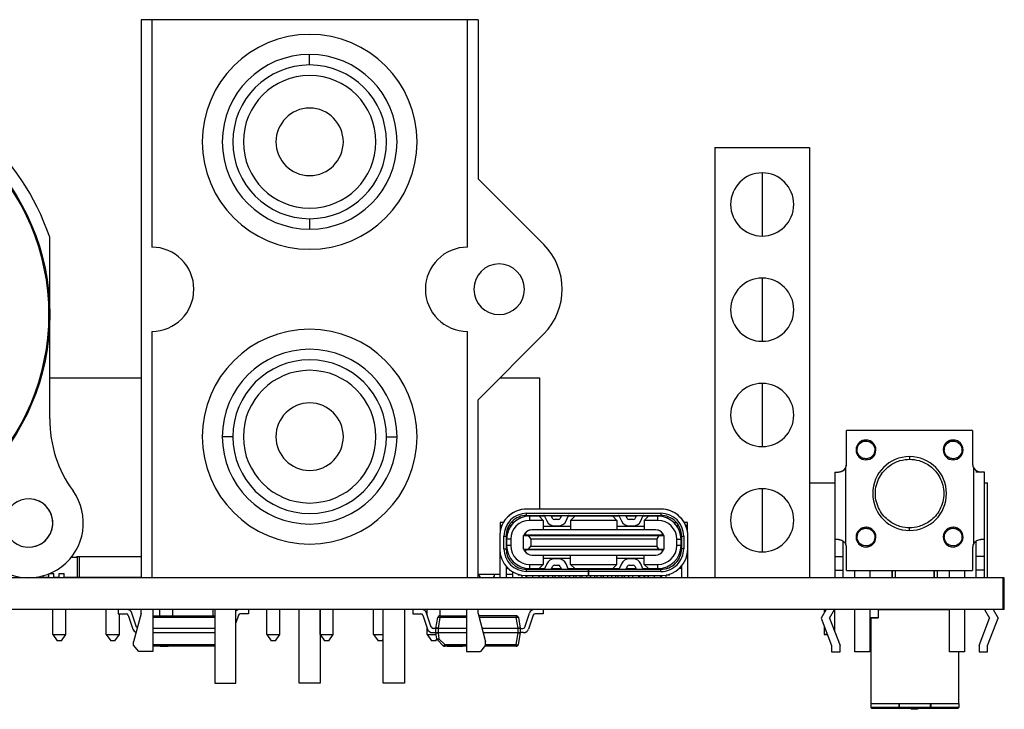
# Model space of a CAD drawing. Header units: millimetres. Extents: x 0 to 138, y -6 to 29.
# Tile 15 of 15: x 91 to 138, y -6 to 26. Entities that reach past the tile are written whole.
import ezdxf

# ---------------------------------------------------------------- set-up
doc = ezdxf.new("R2010")
doc.units = ezdxf.units.MM

msp = doc.modelspace()

# ---------------------------------------------------------------- linework, layer by layer
at = {"color": 7, "linetype": 'Continuous', "lineweight": 25}
for p, q in [((113, 26.5), (97, 26.5)), ((97, 26.5), (97, 0)), ((97.5, 26.5), (97.5, 15.7)), ((112.5, 15.7), (112.5, 26.5)), ((113, 26.5), (113, 18.95)), ((105, 25.8), (105, 25.8)), ((105, 24.85), (105, 24.85)), ((99.9, 20.7), (99.9, 20.7)), ((100.85, 20.7), (100.85, 20.7)), ((124.25, 20.43), (128.75, 20.43)), ((124.25, 20.43), (124.25, 0)), ((128.75, 20.43), (128.75, 0)), ((126.5, 19.228), (126.5, 16.228)), ((116.124, 15.819), (113, 18.95)), ((125, 17.728), (125, 17.728)), ((128, 17.728), (128, 17.728)), ((105, 16.55), (105, 16.55)), ((92.65, 7.548), (92.65, 16.166)), ((105, 15.6), (105, 15.6)), ((126.5, 14.228), (126.5, 11.228)), ((125, 12.728), (125, 12.728)), ((128, 12.728), (128, 12.728)), ((97.5, 11.7), (97.5, 0)), ((105, 11.8), (105, 11.8)), ((112.5, 0), (112.5, 11.7)), ((113, 8.45), (116.124, 11.581)), ((105, 10.85), (105, 10.85)), ((92.65, 9.5), (97, 9.5)), ((114.048, 9.5), (115.915, 9.5)), ((115.915, 9.5), (115.915, 3.26)), ((126.5, 9.228), (126.5, 6.228)), ((113, 0), (113, 8.45)), ((125, 7.728), (125, 7.728)), ((128, 7.728), (128, 7.728)), ((99.9, 6.7), (99.9, 6.7)), ((101.35, 6.7), (100.85, 6.7)), ((106.6, 6.7), (106.6, 6.7)), ((108.15, 6.7), (108.15, 6.7)), ((108.65, 6.7), (109.15, 6.7)), ((130.503, 5.397), (130.503, 6.997)), ((136.497, 6.997), (130.503, 6.997)), ((136.497, 6.997), (136.497, 5.397)), ((130.96, 6.07), (130.96, 6.07)), ((131.9, 6.07), (131.9, 6.07)), ((133.5, 5.753), (133.5, 5.626)), ((135.1, 6.07), (135.1, 6.07)), ((136.04, 6.07), (136.04, 6.07)), ((130.452, 5.207), (130.452, 1.625)), ((136.548, 1.625), (136.548, 5.207)), ((129.944, 5.016), (130.122, 5.016)), ((129.944, 5.016), (129.944, 0)), ((137.056, 5.016), (136.65, 5.016)), ((137.056, 0), (137.056, 5.016)), ((126.5, 4.228), (126.5, 1.228)), ((128.75, 4.5), (129.944, 4.5)), ((137.056, 4.5), (137.2, 4.5)), ((137.2, 0), (137.2, 4.5)), ((131.747, 4), (131.747, 4)), ((135.253, 4), (135.253, 4)), ((114.355, 2.835), (114.355, 2.835)), ((121.688, 3.26), (115.308, 3.26)), ((115.308, 3.06), (121.688, 3.06)), ((115.308, 2.96), (115.308, 3.06)), ((115.308, 2.96), (121.688, 2.96)), ((115.453, 2.725), (115.453, 2.925)), ((116.162, 2.925), (115.453, 2.925)), ((115.498, 2.925), (115.498, 2.96)), ((115.798, 2.96), (115.798, 2.925)), ((115.898, 2.925), (116.098, 2.725)), ((115.915, 2.96), (115.915, 2.925)), ((116.16, 2.93), (116.263, 2.698)), ((116.538, 2.819), (116.475, 2.96)), ((116.953, 2.925), (116.491, 2.925)), ((116.796, 2.925), (116.826, 2.96)), ((116.968, 2.96), (116.906, 2.819)), ((117.18, 2.698), (117.284, 2.93)), ((119.713, 2.925), (117.281, 2.925)), ((117.598, 2.925), (117.398, 2.725)), ((119.398, 2.925), (119.598, 2.725)), ((119.711, 2.93), (119.814, 2.698)), ((120.089, 2.819), (120.026, 2.96)), ((120.504, 2.925), (120.042, 2.925)), ((120.199, 2.925), (120.17, 2.96)), ((120.519, 2.96), (120.457, 2.819)), ((120.731, 2.698), (120.835, 2.93)), ((121.543, 2.925), (120.832, 2.925)), ((121.098, 2.925), (120.898, 2.725)), ((121.198, 2.925), (121.198, 2.96)), ((121.498, 2.96), (121.498, 2.925)), ((121.543, 2.725), (121.543, 2.925)), ((121.688, 3.06), (121.688, 2.96)), ((122.64, 2.835), (122.64, 2.835)), ((105, 2.55), (105, 2.55)), ((114.053, 2.625), (114.053, 2.232)), ((114.202, 2.625), (114.053, 2.625)), ((114.128, 2.477), (114.053, 2.477)), ((114.453, 2.283), (114.453, 2.459)), ((114.462, 2.475), (114.565, 2.475)), ((114.698, 2.625), (114.57, 2.625)), ((116.098, 2.725), (115.453, 2.725)), ((116.098, 2.725), (116.098, 2.28)), ((117.398, 2.43), (116.098, 2.43)), ((116.815, 2.76), (116.629, 2.76)), ((116.629, 2.46), (116.815, 2.46)), ((117.398, 2.725), (117.398, 2.28)), ((119.598, 2.725), (117.398, 2.725)), ((119.598, 2.725), (119.598, 2.28)), ((120.898, 2.43), (119.598, 2.43)), ((120.366, 2.76), (120.18, 2.76)), ((120.18, 2.46), (120.366, 2.46)), ((120.898, 2.725), (120.898, 2.28)), ((121.543, 2.725), (120.898, 2.725)), ((122.298, 2.625), (122.426, 2.625)), ((122.43, 2.475), (122.534, 2.475)), ((122.943, 2.625), (122.793, 2.625)), ((122.943, 2.476), (122.868, 2.476)), ((122.943, 2.232), (122.943, 2.625)), ((125, 2.728), (125, 2.728)), ((128, 2.728), (128, 2.728)), ((133.5, 2.247), (133.5, 2.374)), ((114.028, 1.98), (114.028, 0)), ((114.228, 1.38), (114.228, 1.98)), ((114.228, 1.98), (114.328, 1.98)), ((114.328, 1.98), (114.328, 1.38)), ((115.153, 1.355), (115.153, 2.005)), ((115.153, 2.005), (121.843, 2.005)), ((115.278, 2.03), (115.214, 2.093)), ((121.718, 2.03), (115.278, 2.03)), ((115.278, 2.03), (115.278, 2.005)), ((115.503, 1.855), (115.403, 2.005)), ((121.443, 2.28), (115.553, 2.28)), ((115.618, 2.005), (115.618, 2.03)), ((115.878, 2.005), (115.878, 2.03)), ((117.118, 2.005), (117.118, 2.03)), ((117.378, 2.005), (117.378, 2.03)), ((117.618, 2.005), (117.618, 2.03)), ((117.878, 2.005), (117.878, 2.03)), ((118.118, 2.005), (118.118, 2.03)), ((118.378, 2.005), (118.378, 2.03)), ((118.618, 2.005), (118.618, 2.03)), ((118.878, 2.005), (118.878, 2.03)), ((119.118, 2.005), (119.118, 2.03)), ((119.378, 2.005), (119.378, 2.03)), ((119.618, 2.005), (119.618, 2.03)), ((119.878, 2.005), (119.878, 2.03)), ((121.118, 2.005), (121.118, 2.03)), ((121.378, 2.005), (121.378, 2.03)), ((121.593, 2.005), (121.493, 1.855)), ((121.781, 2.093), (121.718, 2.03)), ((121.718, 2.03), (121.718, 2.005)), ((121.843, 1.355), (121.843, 2.005)), ((122.622, 2.039), (122.622, 2.277)), ((122.668, 1.98), (122.668, 1.38)), ((122.668, 1.98), (122.768, 1.98)), ((122.768, 1.98), (122.768, 1.38)), ((122.968, 0), (122.968, 1.98)), ((130.96, 1.93), (130.96, 1.93)), ((131.9, 1.93), (131.9, 1.93)), ((135.1, 1.93), (135.1, 1.93)), ((136.04, 1.93), (136.04, 1.93)), ((105, 1.6), (105, 1.6)), ((114.353, 1.863), (114.328, 1.863)), ((114.328, 1.715), (114.353, 1.715)), ((114.353, 1.863), (114.353, 1.16)), ((114.553, 1.825), (114.353, 1.825)), ((114.553, 1.535), (114.353, 1.535)), ((114.553, 1.825), (114.553, 1.535)), ((115.403, 1.355), (115.503, 1.505)), ((115.503, 1.855), (115.503, 1.505)), ((115.503, 1.855), (121.493, 1.855)), ((115.503, 1.505), (121.493, 1.505)), ((121.493, 1.855), (121.493, 1.505)), ((121.593, 1.355), (121.493, 1.505)), ((122.443, 1.535), (122.443, 1.825)), ((122.443, 1.825), (122.643, 1.825)), ((122.643, 1.535), (122.443, 1.535)), ((122.642, 1.864), (122.668, 1.864)), ((122.643, 1.165), (122.643, 1.865)), ((122.668, 1.715), (122.643, 1.715)), ((130.122, 1.816), (129.944, 1.816)), ((130.35, 0), (130.35, 1.735)), ((130.503, 0.342), (130.503, 1.435)), ((136.497, 1.435), (136.497, 0.342)), ((136.65, 1.735), (136.65, 0)), ((137.056, 1.816), (136.878, 1.816)), ((93.68, 0.975), (93.975, 0.975)), ((97, 1), (93.924, 1)), ((93.924, 0.975), (93.924, 1)), ((93.975, 0), (93.975, 0.975)), ((94.074, 0.01), (94.074, 1)), ((114.228, 1.38), (114.328, 1.38)), ((115.153, 1.355), (121.843, 1.355)), ((115.214, 1.267), (115.278, 1.33)), ((115.278, 1.355), (115.278, 1.33)), ((121.718, 1.33), (115.278, 1.33)), ((115.553, 1.08), (121.443, 1.08)), ((115.618, 1.355), (115.618, 1.33)), ((115.878, 1.355), (115.878, 1.33)), ((116.098, 1.08), (116.098, 0.635)), ((117.118, 1.355), (117.118, 1.33)), ((117.378, 1.355), (117.378, 1.33)), ((117.398, 0.635), (117.398, 1.08)), ((117.618, 1.355), (117.618, 1.33)), ((117.878, 1.355), (117.878, 1.33)), ((118.118, 1.355), (118.118, 1.33)), ((118.378, 1.355), (118.378, 1.33)), ((118.618, 1.355), (118.618, 1.33)), ((118.878, 1.355), (118.878, 1.33)), ((119.118, 1.355), (119.118, 1.33)), ((119.378, 1.33), (119.378, 1.355)), ((119.598, 0.635), (119.598, 1.08)), ((119.618, 1.355), (119.618, 1.33)), ((119.878, 1.355), (119.878, 1.33)), ((120.898, 0.635), (120.898, 1.08)), ((121.118, 1.355), (121.118, 1.33)), ((121.378, 1.355), (121.378, 1.33)), ((121.718, 1.33), (121.718, 1.355)), ((121.718, 1.33), (121.781, 1.267)), ((122.768, 1.38), (122.668, 1.38)), ((129.944, 1.003), (130.35, 1.003)), ((137.056, 1.003), (136.65, 1.003)), ((114.328, 0.557), (114.328, 0)), ((114.353, 0.528), (114.353, 0.435)), ((115.453, 0.635), (116.098, 0.635)), ((115.453, 0.435), (115.453, 0.635)), ((115.898, 0.435), (116.098, 0.635)), ((116.098, 0.93), (117.398, 0.93)), ((116.265, 0.662), (116.162, 0.43)), ((116.477, 0.4), (116.54, 0.541)), ((116.817, 0.9), (116.631, 0.9)), ((116.631, 0.6), (116.817, 0.6)), ((116.908, 0.541), (116.97, 0.4)), ((117.286, 0.43), (117.182, 0.662)), ((117.398, 0.635), (119.598, 0.635)), ((117.598, 0.435), (117.398, 0.635)), ((119.398, 0.435), (119.598, 0.635)), ((119.598, 0.93), (120.898, 0.93)), ((119.814, 0.662), (119.711, 0.43)), ((120.089, 0.541), (120.026, 0.4)), ((120.366, 0.9), (120.18, 0.9)), ((120.18, 0.6), (120.366, 0.6)), ((120.457, 0.541), (120.519, 0.4)), ((120.835, 0.43), (120.731, 0.662)), ((120.898, 0.635), (121.543, 0.635)), ((121.098, 0.435), (120.898, 0.635)), ((121.543, 0.435), (121.543, 0.635)), ((122.643, 0.435), (122.643, 0.528)), ((122.668, 0.557), (122.668, 0)), ((138, 0), (-0.05, 0)), ((91.345, 0), (91.345, 0.018)), ((91.605, 0), (91.605, 0)), ((91.845, 0), (91.845, 0.007)), ((92.01, 0.025), (92.105, 0.025)), ((92.105, 0), (92.105, 0.04)), ((92.345, 0), (92.345, 0.095)), ((92.345, 0.025), (92.605, 0.025)), ((92.605, 0), (92.605, 0.182)), ((92.65, 0.2), (92.845, 0.2)), ((92.845, 0), (92.845, 0.2)), ((92.845, 0.025), (93.105, 0.025)), ((93.105, 0), (93.105, 0.2)), ((93.105, 0.2), (93.345, 0.2)), ((93.345, 0), (93.345, 0.2)), ((93.345, 0.025), (93.975, 0.025)), ((93.575, 0.025), (93.575, 0)), ((93.695, 0), (93.695, 0.025)), ((97, 0.01), (93.975, 0.01)), ((114.028, 0.15), (113, 0.15)), ((114.65, 0.15), (114.328, 0.15)), ((114.444, 0.435), (114.353, 0.435)), ((114.65, 0), (114.65, 0.2)), ((114.65, 0.2), (114.66, 0.2)), ((114.66, 0.02), (114.66, 0.276)), ((114.66, 0.02), (115.073, 0.02)), ((114.898, 0.167), (114.898, 0.125)), ((115.056, 0.125), (114.898, 0.125)), ((114.95, 0), (114.95, 0.02)), ((115.05, 0), (115.05, 0.02)), ((115.073, 0.125), (115.073, 0)), ((115.273, 0.1), (115.273, 0)), ((115.273, 0.02), (115.323, 0.02)), ((115.274, 0.1), (115.341, 0)), ((115.308, 0.3), (115.308, 0.4)), ((121.688, 0.4), (115.308, 0.4)), ((118.243, 0.3), (115.308, 0.3)), ((115.308, 0.1), (121.688, 0.1)), ((115.323, 0), (115.323, 0.028)), ((115.453, 0.435), (116.164, 0.435)), ((115.608, 0), (115.608, 0.1)), ((115.874, 0), (115.941, 0.1)), ((116.073, 0.1), (116.073, 0)), ((116.073, 0.02), (116.123, 0.02)), ((116.123, 0), (116.123, 0.1)), ((116.323, 0), (116.323, 0.1)), ((116.35, 0), (116.35, 0.1)), ((116.35, 0.02), (116.55, 0.02)), ((116.493, 0.435), (116.955, 0.435)), ((116.55, 0), (116.55, 0.1)), ((116.648, 0.1), (116.648, 0)), ((116.848, 0), (116.848, 0.1)), ((116.848, 0.02), (116.95, 0.02)), ((116.95, 0.1), (116.95, 0)), ((117.148, 0.1), (117.148, 0)), ((117.283, 0.435), (119.713, 0.435)), ((117.348, 0), (117.348, 0.1)), ((117.348, 0.02), (117.35, 0.02)), ((117.35, 0.1), (117.35, 0)), ((117.55, 0), (117.55, 0.1)), ((117.55, 0.02), (117.648, 0.02)), ((117.648, 0.1), (117.648, 0)), ((117.748, 0.435), (117.748, 0.4)), ((117.848, 0), (117.848, 0.1)), ((117.95, 0), (117.95, 0.1)), ((117.95, 0.02), (118.148, 0.02)), ((118.048, 0.4), (118.048, 0.435)), ((118.148, 0.1), (118.148, 0)), ((118.243, 0.1), (118.243, 0.4)), ((118.253, 0.4), (118.253, 0.1)), ((121.688, 0.3), (118.253, 0.3)), ((118.348, 0), (118.348, 0.1)), ((118.35, 0), (118.35, 0.1)), ((118.35, 0.02), (118.55, 0.02)), ((118.55, 0), (118.55, 0.1)), ((118.648, 0.1), (118.648, 0)), ((118.848, 0), (118.848, 0.1)), ((118.848, 0.02), (118.95, 0.02)), ((118.948, 0.4), (118.948, 0.435)), ((118.95, 0.1), (118.95, 0)), ((119.148, 0.1), (119.148, 0)), ((119.248, 0.4), (119.248, 0.435)), ((119.348, 0), (119.348, 0.1)), ((119.348, 0.02), (119.35, 0.02)), ((119.35, 0), (119.35, 0.1)), ((119.55, 0), (119.55, 0.1)), ((119.55, 0.02), (119.648, 0.02)), ((119.648, 0.1), (119.648, 0)), ((119.848, 0), (119.848, 0.1)), ((119.95, 0), (119.95, 0.1)), ((119.95, 0.02), (120.148, 0.02)), ((120.042, 0.435), (120.504, 0.435)), ((120.148, 0.1), (120.148, 0)), ((120.348, 0), (120.348, 0.1)), ((120.348, 0.02), (120.64, 0.02)), ((120.35, 0), (120.35, 0.02)), ((120.64, 0.02), (120.64, 0.1)), ((120.65, 0), (120.65, 0.1)), ((120.673, 0.1), (120.673, 0)), ((120.832, 0.435), (121.543, 0.435)), ((120.873, 0.1), (120.873, 0)), ((120.892, 0), (120.892, 0.1)), ((120.923, 0), (120.923, 0.1)), ((121.054, 0.1), (121.121, 0)), ((121.388, 0), (121.388, 0.1)), ((121.654, 0), (121.721, 0.1)), ((121.673, 0.028), (121.673, 0)), ((121.688, 0.3), (121.688, 0.4)), ((121.723, 0), (121.723, 0.1)), ((121.923, 0.125), (121.923, 0)), ((122.098, 0.125), (121.939, 0.125)), ((122.098, 0.125), (122.098, 0.167)), ((122.643, 0.435), (122.551, 0.435)), ((129.944, 0.368), (130.35, 0.368)), ((130.503, 0.342), (136.497, 0.342)), ((130.897, 0), (130.897, 0.342)), ((131.608, 0.342), (131.608, 0)), ((132.675, 0.342), (132.675, 0)), ((132.675, 0), (132.675, 0.342)), ((132.825, 0), (132.825, 0.342)), ((134.675, 0.342), (134.675, 0)), ((134.675, 0), (134.675, 0.342)), ((134.825, 0), (134.825, 0.342)), ((135.392, 0), (135.392, 0.342)), ((136.104, 0.342), (136.104, 0)), ((137.056, 0.368), (136.65, 0.368)), ((137.95, -1.506), (137.95, 0)), ((138, -1.506), (138, 0)), ((138, -1.506), (-0.05, -1.506)), ((92.8, -2.7), (92.8, -1.506)), ((93.42, -2.7), (93.42, -1.506)), ((95.34, -2.7), (95.34, -1.506)), ((95.9, -1.506), (95.9, -1.706)), ((95.9, -1.706), (96.284, -1.706)), ((95.96, -2.7), (95.96, -1.706)), ((96.379, -1.774), (96.599, -2.435)), ((96.777, -2.338), (96.557, -1.677)), ((97, -1.7), (96.639, -3.043)), ((97, -1.7), (97, -1.506)), ((97.555, -1.506), (97.555, -3.5)), ((97.555, -1.806), (100.5, -1.806)), ((97.88, -1.806), (97.88, -1.506)), ((98.5, -1.806), (98.5, -1.506)), ((100.42, -1.806), (100.42, -1.506)), ((100.5, -1.506), (100.5, -5)), ((101.5, -5), (101.5, -1.506)), ((101.621, -1.774), (101.5, -2.139)), ((102.1, -1.706), (101.716, -1.706)), ((102.1, -1.506), (102.1, -1.706)), ((102.96, -2.7), (102.96, -1.506)), ((103.58, -2.7), (103.58, -1.506)), ((104.5, -5), (104.5, -1.506)), ((105.5, -2.7), (105.5, -1.506)), ((105.5, -1.506), (105.5, -5)), ((106.12, -2.7), (106.12, -1.506)), ((108.04, -2.7), (108.04, -1.506)), ((108.5, -5), (108.5, -1.506)), ((109.5, -1.506), (109.5, -5)), ((109.9, -1.506), (109.9, -1.706)), ((109.9, -1.706), (110.284, -1.706)), ((110.379, -1.774), (110.599, -2.435)), ((110.777, -2.338), (110.557, -1.677)), ((110.58, -1.746), (110.58, -1.506)), ((111.185, -1.806), (112.445, -1.806)), ((111.185, -1.806), (111.185, -1.89)), ((111.2, -1.806), (111.2, -1.506)), ((112.445, -1.506), (112.445, -3.5)), ((113, -1.7), (113, -1.506)), ((113, -1.7), (113.361, -3.043)), ((114.815, -1.806), (113.028, -1.806)), ((114.815, -1.806), (114.815, -1.89)), ((115.223, -2.338), (115.443, -1.677)), ((115.621, -1.774), (115.401, -2.435)), ((116.1, -1.706), (115.716, -1.706)), ((116.1, -1.506), (116.1, -1.706)), ((129.53, -1.506), (129.296, -1.918)), ((129.45, -1.506), (129.45, -1.647)), ((129.703, -1.918), (129.936, -1.506)), ((129.95, -2.565), (129.95, -1.506)), ((130.897, -3.518), (130.897, -1.506)), ((131.608, -1.506), (131.608, -3.518)), ((132.01, -1.506), (132.01, -1.886)), ((132.01, -1.526), (132.01, -1.906)), ((135.392, -1.526), (132.01, -1.526)), ((132.675, -1.506), (132.675, -1.526)), ((132.825, -1.526), (132.825, -1.506)), ((132.99, -1.506), (132.99, -1.526)), ((133.02, -1.526), (133.02, -1.506)), ((134.48, -1.506), (134.48, -1.526)), ((134.51, -1.526), (134.51, -1.506)), ((134.675, -1.506), (134.675, -1.526)), ((134.825, -1.526), (134.825, -1.506)), ((135.392, -3.518), (135.392, -1.506)), ((136.104, -1.506), (136.104, -3.518)), ((137.064, -1.506), (137.297, -1.918)), ((137.47, -1.506), (137.704, -1.918)), ((100.5, -1.89), (97.555, -1.89)), ((111.001, -2.398), (111.086, -1.89)), ((111.185, -1.89), (111.1, -2.398)), ((112.445, -1.89), (111.185, -1.89)), ((114.815, -1.89), (113.051, -1.89)), ((114.9, -2.398), (114.815, -1.89)), ((114.914, -1.89), (114.999, -2.398)), ((129.296, -1.918), (129.792, -3.214)), ((129.45, -2.32), (129.45, -2.7)), ((129.703, -1.918), (130.198, -3.214)), ((131.655, -1.886), (132.01, -1.886)), ((131.655, -1.886), (131.655, -6.166)), ((131.655, -1.906), (131.655, -5.966)), ((132.01, -1.906), (131.655, -1.906)), ((131.655, -1.906), (132.01, -1.906)), ((136.802, -3.214), (137.297, -1.918)), ((137.208, -3.214), (137.704, -1.918)), ((92.8, -2.7), (93.42, -2.7)), ((92.8, -2.7), (93.01, -3)), ((93.21, -3), (93.42, -2.7)), ((95.34, -2.7), (95.96, -2.7)), ((95.34, -2.7), (95.55, -3)), ((95.75, -3), (95.96, -2.7)), ((97.555, -2.398), (100.5, -2.398)), ((100.5, -2.414), (97.555, -2.414)), ((97.555, -2.598), (100.5, -2.598)), ((100.5, -2.614), (97.555, -2.614)), ((102.96, -2.7), (103.58, -2.7)), ((102.96, -2.7), (103.17, -3)), ((103.37, -3), (103.58, -2.7)), ((105.5, -2.7), (106.12, -2.7)), ((105.5, -2.7), (105.71, -3)), ((105.91, -3), (106.12, -2.7)), ((108.04, -2.7), (108.5, -2.7)), ((108.04, -2.7), (108.25, -3)), ((110.58, -2.7), (110.58, -2.378)), ((110.58, -2.7), (111.015, -2.7)), ((110.58, -2.7), (110.79, -3)), ((110.836, -2.606), (111, -2.606)), ((111, -2.406), (110.872, -2.406)), ((111, -2.606), (111, -2.406)), ((112.445, -2.414), (111, -2.414)), ((111, -2.598), (112.445, -2.598)), ((111.001, -2.401), (111.001, -2.401)), ((111.045, -2.899), (111.001, -2.614)), ((111.1, -2.398), (111.1, -2.614)), ((111.1, -2.398), (112.445, -2.398)), ((111.1, -2.614), (111.144, -2.898)), ((112.445, -2.614), (111.1, -2.614)), ((113.187, -2.398), (114.9, -2.398)), ((115, -2.414), (113.192, -2.414)), ((113.241, -2.598), (115, -2.598)), ((114.9, -2.614), (113.245, -2.614)), ((114.814, -3.171), (114.9, -2.614)), ((114.9, -2.614), (114.9, -2.398)), ((114.999, -2.614), (114.913, -3.171)), ((115, -2.414), (115, -2.406)), ((115, -2.406), (115.128, -2.406)), ((115, -2.414), (115, -2.606)), ((115.164, -2.606), (115, -2.606)), ((93.21, -3), (93.01, -3)), ((95.75, -3), (95.55, -3)), ((96.639, -3.204), (96.639, -3.043)), ((96.888, -3.5), (96.639, -3.204)), ((97.555, -3.171), (100.5, -3.171)), ((100.5, -3.256), (97.555, -3.256)), ((103.37, -3), (103.17, -3)), ((105.91, -3), (105.71, -3)), ((108.45, -3), (108.25, -3)), ((108.45, -3), (108.5, -2.929)), ((110.99, -3), (110.79, -3)), ((110.99, -3), (111.049, -2.915)), ((111.346, -3.227), (111.073, -2.954)), ((111.144, -2.898), (111.417, -3.171)), ((111.417, -3.171), (111.417, -3.256)), ((111.417, -3.171), (112.445, -3.171)), ((112.445, -3.256), (111.417, -3.256)), ((113.361, -3.204), (113.112, -3.5)), ((114.814, -3.256), (113.317, -3.256)), ((113.361, -3.204), (113.361, -3.043)), ((113.361, -3.171), (114.814, -3.171)), ((114.814, -3.171), (114.814, -3.256)), ((129.792, -3.214), (129.792, -3.518)), ((130.198, -3.518), (130.198, -3.214)), ((136.802, -3.214), (136.802, -3.518)), ((137.208, -3.518), (137.208, -3.214)), ((97.555, -3.5), (96.888, -3.5)), ((112.445, -3.5), (113.112, -3.5)), ((129.792, -3.518), (130.198, -3.518)), ((131.608, -3.518), (130.897, -3.518)), ((136.104, -3.518), (135.392, -3.518)), ((135.845, -5.966), (135.845, -3.518)), ((136.802, -3.518), (137.208, -3.518)), ((100.5, -5), (101.5, -5)), ((105.5, -5), (104.5, -5)), ((109.5, -5), (108.5, -5)), ((131.655, -5.966), (135.845, -5.966)), ((132.99, -5.966), (132.99, -6.166)), ((133.02, -6.196), (133.02, -5.966)), ((134.48, -5.966), (134.48, -6.196)), ((134.51, -5.966), (134.51, -6.166)), ((135.845, -5.966), (135.845, -6.166)), ((135.845, -6.166), (131.655, -6.166)), ((131.685, -6.196), (131.655, -6.166)), ((131.685, -6.196), (135.815, -6.196)), ((132.96, -6.196), (132.99, -6.166)), ((133.569, -6.196), (133.569, -6.246)), ((133.87, -6.246), (133.569, -6.246)), ((133.839, -6.196), (133.839, -6.246)), ((133.87, -6.196), (133.87, -6.246)), ((134.54, -6.196), (134.51, -6.166)), ((135.815, -6.196), (135.845, -6.166))]:
    msp.add_line(p, q, dxfattribs=at)
at = {"color": 7, "linetype": 'Continuous', "lineweight": 25, "flags": 128}
for points in [[(105, 24.35), (105, 24.448), (105, 24.541), (105, 24.628), (105, 24.704), (105, 24.766), (105, 24.812), (105, 24.84), (105, 24.85)], [(105, 17.05), (105, 16.952), (105, 16.859), (105, 16.772), (105, 16.696), (105, 16.634), (105, 16.588), (105, 16.56), (105, 16.55)], [(131.012, 6.095), (131.002, 6.096), (130.992, 6.096), (130.983, 6.097), (130.976, 6.097), (130.969, 6.098), (130.965, 6.098), (130.962, 6.098), (130.961, 6.098)], [(135.152, 6.095), (135.142, 6.096), (135.132, 6.096), (135.124, 6.097), (135.116, 6.097), (135.11, 6.098), (135.105, 6.098), (135.102, 6.098), (135.101, 6.098)], [(131.848, 6.045), (131.858, 6.044), (131.868, 6.044), (131.876, 6.043), (131.884, 6.043), (131.89, 6.043), (131.895, 6.042), (131.898, 6.042), (131.899, 6.042)], [(135.989, 6.045), (135.998, 6.044), (136.008, 6.044), (136.017, 6.043), (136.024, 6.043), (136.031, 6.043), (136.035, 6.042), (136.038, 6.042), (136.039, 6.042)], [(115.214, 2.093), (115.181, 2.027), (115.173, 2.005)], [(121.823, 2.005), (121.815, 2.027), (121.781, 2.093)], [(131.012, 1.955), (131.002, 1.956), (130.992, 1.956), (130.983, 1.957), (130.976, 1.957), (130.969, 1.957), (130.965, 1.958), (130.962, 1.958), (130.961, 1.958)], [(131.848, 1.905), (131.858, 1.904), (131.868, 1.904), (131.876, 1.903), (131.884, 1.903), (131.89, 1.902), (131.895, 1.902), (131.898, 1.902), (131.899, 1.902)], [(135.152, 1.955), (135.142, 1.956), (135.132, 1.956), (135.124, 1.957), (135.116, 1.957), (135.11, 1.957), (135.105, 1.958), (135.102, 1.958), (135.101, 1.958)], [(135.989, 1.905), (135.998, 1.904), (136.008, 1.904), (136.017, 1.903), (136.024, 1.903), (136.031, 1.902), (136.035, 1.902), (136.038, 1.902), (136.039, 1.902)], [(115.173, 1.355), (115.181, 1.333), (115.214, 1.267)], [(121.781, 1.267), (121.815, 1.333), (121.823, 1.355)], [(118.253, 0.4), (118.248, 0.4), (118.243, 0.4)], [(111.001, -2.398), (111.001, -2.4), (111.001, -2.401)], [(129.595, -2.7), (129.523, -2.7), (129.469, -2.7), (129.45, -2.7), (129.469, -2.7), (129.523, -2.7), (129.595, -2.7)], [(97.9, -3.256), (98.044, -3.256), (98.165, -3.256), (98.247, -3.256), (98.275, -3.256)], [(111.525, -3.256), (111.554, -3.256), (111.635, -3.256), (111.757, -3.256), (111.9, -3.256)], [(111.9, -3.256), (112.044, -3.256), (112.165, -3.256), (112.247, -3.256), (112.275, -3.256)]]:
    msp.add_lwpolyline(points, dxfattribs=at)
at = {"color": 7, "linetype": 'Continuous', "lineweight": 25}
for radius in [10.9, 10.85]:
    msp.add_circle((81.75, 12.5), radius, dxfattribs=at)
for centre, radius, start, end in [((105, 20.7), 5.1, 90, 270), ((105, 20.7), 5.1, 0, 180), ((105, 20.7), 4.15, 0, 270), ((105, 20.7), 4.15, 90, 270), ((105, 20.7), 3.65, 90, 270), ((105, 20.7), 3.65, 270, 90), ((81.75, 12.5), 11.5, 18.5896, 79.2987), ((105, 20.7), 3.15, 90, 270), ((105, 20.7), 3.15, 270, 90), ((105, 20.7), 3.15, 270, 90), ((105, 20.7), 1.6, 90, 270), ((105, 20.7), 1.6, 270, 90), ((105, 20.7), 1.6, 270, 90), ((105, 20.7), 5.1, 180, 0), ((105, 20.7), 4.15, 270, 0), ((126.5, 17.728), 1.5, 0, 270), ((126.5, 17.728), 1.5, 0, 180), ((126.5, 17.728), 1.5, 270, 0), ((97.5, 13.7), 2, 270, 90), ((97.5, 13.7), 2, 270, 90), ((112.5, 13.7), 2, 90, 270), ((114, 13.7), 3, 315.0674, 44.9326), ((114, 13.7), 1.2, 90, 270), ((114, 13.7), 1.2, 270, 90), ((114, 13.7), 1.2, 270, 90), ((126.5, 12.728), 1.5, 0, 270), ((126.5, 12.728), 1.5, 360, 180), ((126.5, 12.728), 1.5, 270, 0), ((105, 6.7), 5.1, 0, 180), ((105, 6.7), 5.1, 90, 270), ((105, 6.7), 4.15, 0, 180), ((105, 6.7), 4.15, 90, 270), ((105, 6.7), 3.65, 0, 180), ((105, 6.7), 3.15, 0, 180), ((105, 6.7), 3.15, 270, 90), ((126.5, 7.728), 1.5, 0, 270), ((126.5, 7.728), 1.5, 360, 180), ((105, 6.7), 1.6, 0, 180), ((105, 6.7), 1.6, 270, 90), ((98.5, 7.548), 5.85, 180, 215.8405), ((126.5, 7.728), 1.5, 270, 0), ((105, 6.7), 5.1, 180, 0), ((105, 6.7), 4.15, 180, 0), ((105, 6.7), 3.65, 180, 0), ((105, 6.7), 3.15, 180, 0), ((105, 6.7), 1.6, 180, 0), ((131.43, 6.07), 0.47, 180, 176.5738), ((131.43, 6.07), 0.47, 0, 180), ((131.43, 6.07), 0.47, 176.5738, 180), ((135.57, 6.07), 0.47, 180, 176.5738), ((135.57, 6.07), 0.47, 0, 180), ((135.57, 6.07), 0.47, 176.5738, 180), ((133.5, 4), 1.753, 180, 90), ((133.5, 4), 1.753, 90, 180), ((130.122, 5.397), 0.381, 270, 0), ((130.122, 5.397), 0.381, 330.0736, 0), ((136.878, 5.397), 0.381, 180, 209.9264), ((136.878, 5.397), 0.381, 180, 270), ((126.5, 2.728), 1.5, 180, 90), ((126.5, 2.728), 1.5, 90, 180), ((126.5, 2.728), 1.5, 360, 180), ((91.65, 2.6), 2.6, 218.6822, 35.8404), ((91.65, 2.6), 1.15, 200.3544, 169.9846), ((91.65, 2.6), 1.15, 255.9638, 75.9638), ((115.308, 1.98), 1.28, 90.0001, 180), ((115.308, 1.98), 1.08, 90, 180), ((115.308, 1.98), 0.98, 89.9999, 180), ((115.453, 1.825), 1.1, 90, 180), ((115.308, 1.98), 1.28, 90.0001, 131.0813), ((115.453, 1.825), 1.1, 90, 133.3418), ((116.114, 2.91), 0.05, 23.9625, 90.0004), ((116.629, 2.86), 0.1, 203.9625, 270.0002), ((116.629, 2.86), 0.1, 203.9625, 270.0002), ((116.815, 2.86), 0.1, 269.9999, 336.0375), ((116.815, 2.86), 0.1, 269.9999, 336.0375), ((117.329, 2.91), 0.05, 90, 156.0377), ((119.665, 2.91), 0.05, 23.9625, 90.0007), ((120.18, 2.86), 0.1, 203.9625, 270.0001), ((120.18, 2.86), 0.1, 203.9625, 270.0001), ((120.366, 2.86), 0.1, 270, 336.0375), ((120.366, 2.86), 0.1, 270, 336.0375), ((120.88, 2.91), 0.05, 90, 156.0377), ((121.543, 1.825), 1.1, 0, 90), ((121.543, 1.825), 1.1, 46.6582, 90), ((121.688, 1.98), 1.28, 0, 90.0001), ((121.688, 1.98), 1.28, 48.9159, 90.0001), ((121.688, 1.98), 1.08, 0, 90), ((121.688, 1.98), 0.98, 0, 90.0002), ((115.308, 1.98), 1.28, 144.903, 180), ((115.453, 1.825), 1.1, 143.7785, 177.9169), ((115.453, 1.825), 0.9, 90, 180), ((115.453, 1.825), 1.1, 133.3418, 143.7785), ((116.629, 2.86), 0.4, 203.9625, 270), ((116.815, 2.86), 0.4, 270, 336.0375), ((120.18, 2.86), 0.4, 203.9625, 270), ((120.366, 2.86), 0.4, 270, 336.0375), ((121.543, 1.825), 0.9, 0, 90), ((121.543, 1.825), 1.1, 36.2215, 46.6582), ((121.543, 1.825), 1.1, 2.0572, 36.2215), ((121.688, 1.98), 1.28, 0, 35.0966), ((131.43, 1.93), 0.47, 180, 176.5738), ((131.43, 1.93), 0.47, 0, 180), ((135.57, 1.93), 0.47, 180, 176.5738), ((135.57, 1.93), 0.47, 0, 180), ((115.553, 1.88), 0.4, 90, 161.7901), ((115.553, 1.88), 0.4, 90, 147.7661), ((121.443, 1.88), 0.4, 32.2339, 90), ((121.443, 1.88), 0.4, 18.2099, 90), ((131.43, 1.93), 0.47, 176.5738, 180), ((135.57, 1.93), 0.47, 176.5738, 180), ((115.453, 1.535), 1.1, 180, 270), ((115.453, 1.535), 0.9, 180, 270), ((121.543, 1.535), 0.9, 270, 360), ((121.543, 1.535), 1.1, 270, 360), ((130.122, 1.435), 0.381, 360, 29.9264), ((136.878, 1.435), 0.381, 150.0736, 180), ((115.308, 1.38), 1.28, 180, 270), ((115.308, 1.38), 1.08, 180, 270), ((115.308, 1.38), 0.98, 180, 270), ((115.308, 1.38), 0.98, 180, 270), ((115.553, 1.48), 0.4, 212.2339, 270), ((121.443, 1.48), 0.4, 270, 327.7661), ((121.688, 1.38), 1.28, 270, 360), ((121.688, 1.38), 1.08, 270, 0.0059), ((121.688, 1.38), 0.98, 270, 0.0033), ((121.688, 1.38), 0.98, 270, 0), ((116.631, 0.5), 0.4, 90, 156.0375), ((116.631, 0.5), 0.4, 90, 156.0375), ((116.631, 0.5), 0.1, 89.9984, 156.0375), ((116.817, 0.5), 0.4, 23.9625, 90), ((116.817, 0.5), 0.4, 23.9625, 90), ((116.817, 0.5), 0.1, 23.9625, 90.0002), ((120.18, 0.5), 0.4, 90.0001, 156.0375), ((120.18, 0.5), 0.4, 90.0001, 156.0375), ((120.18, 0.5), 0.1, 89.9984, 156.0375), ((120.366, 0.5), 0.4, 23.9625, 89.9999), ((120.366, 0.5), 0.4, 23.9625, 90), ((120.366, 0.5), 0.1, 23.9625, 90.0006), ((113.19, 0.15), 0.15, 180, 270), ((113.64, 0.15), 0.15, 270, 360), ((116.116, 0.45), 0.05, 270, 336.0376), ((116.116, 0.45), 0.05, 270, 336.0376), ((117.331, 0.45), 0.05, 203.9625, 270.0003), ((117.331, 0.45), 0.05, 203.9625, 270.0003), ((119.665, 0.45), 0.05, 270, 336.0379), ((119.665, 0.45), 0.05, 270, 336.0381), ((120.88, 0.45), 0.05, 203.9625, 270.0011), ((120.88, 0.45), 0.05, 203.9625, 270.0007), ((96.284, -1.806), 0.1, 18.4349, 90), ((96.32, -1.756), 0.25, 18.4349, 90), ((96.32, -1.756), 0.25, 18.4349, 90), ((101.68, -1.756), 0.25, 90, 136.1528), ((101.68, -1.756), 0.25, 90, 136.1528), ((101.716, -1.806), 0.1, 90, 161.5651), ((110.284, -1.806), 0.1, 18.4349, 90), ((110.32, -1.756), 0.25, 18.4349, 90), ((110.32, -1.756), 0.25, 18.4349, 90), ((111.185, -1.906), 0.1, 90, 170.5377), ((111.185, -1.906), 0.1, 90, 170.5377), ((114.815, -1.906), 0.1, 9.4623, 90), ((114.815, -1.906), 0.1, 9.4623, 90), ((115.68, -1.756), 0.25, 90, 161.5651), ((115.68, -1.756), 0.25, 90, 161.5651), ((115.716, -1.806), 0.1, 90, 161.5651), ((96.872, -2.306), 0.1, 198.4349, 235.251), ((96.872, -2.306), 0.1, 198.4349, 235.251), ((110.872, -2.306), 0.1, 198.4349, 270), ((110.872, -2.306), 0.1, 198.4349, 270), ((111.136, -2.044), 0.163, 72.3317, 107.6683), ((114.865, -2.044), 0.163, 72.3317, 107.6683), ((115.128, -2.306), 0.1, 270, 341.5651), ((115.128, -2.306), 0.1, 270, 341.5651), ((96.836, -2.356), 0.25, 198.4349, 252.239), ((110.836, -2.356), 0.25, 198.4349, 270), ((111.1, -2.414), 0.1, 170.5377, 180), ((111.1, -2.598), 0.1, 180, 188.7462), ((111.051, -2.553), 0.163, 72.3317, 107.6683), ((111.051, -2.447), 0.174, 253.5119, 286.4881), ((114.949, -2.553), 0.163, 72.3317, 107.6683), ((114.95, -2.447), 0.174, 253.5119, 286.4881), ((114.9, -2.414), 0.1, 360, 9.4623), ((114.9, -2.414), 0.1, 360, 9.4623), ((114.9, -2.598), 0.1, 351.2538, 360), ((114.9, -2.598), 0.1, 351.2538, 360), ((115.164, -2.356), 0.25, 270, 341.5651), ((111.095, -2.732), 0.174, 253.5195, 286.4904), ((111.144, -2.883), 0.1, 188.7462, 225), ((110.983, -2.766), 0.208, 295.6524, 320.6453), ((111.256, -3.04), 0.208, 295.6218, 320.6391), ((111.417, -3.156), 0.1, 225, 270), ((114.864, -3.004), 0.174, 253.5119, 286.4881), ((114.814, -3.156), 0.1, 270, 351.2538), ((132.96, -6.166), 0.03, 270, 352.2325), ((134.54, -6.166), 0.03, 180, 270)]:
    msp.add_arc(centre, radius, start, end, dxfattribs=at)
for points in [[(92.65, 12.5), (92.65, 12.5), (92.626, 12.5), (92.6, 12.5)], [(131.011, 6.07), (131.011, 6.078), (131.011, 6.087), (131.012, 6.095)], [(135.151, 6.07), (135.151, 6.078), (135.151, 6.087), (135.152, 6.095)], [(131.849, 6.07), (131.849, 6.062), (131.849, 6.053), (131.848, 6.045)], [(135.989, 6.07), (135.989, 6.062), (135.989, 6.053), (135.989, 6.045)], [(131.011, 1.93), (131.011, 1.938), (131.011, 1.947), (131.012, 1.955)], [(131.849, 1.93), (131.849, 1.922), (131.849, 1.913), (131.848, 1.905)], [(135.151, 1.93), (135.151, 1.938), (135.151, 1.947), (135.152, 1.955)], [(135.989, 1.93), (135.989, 1.922), (135.989, 1.913), (135.989, 1.905)]]:
    msp.add_open_spline(points, degree=3, dxfattribs=at)
for points, knots in [([(131.012, 6.095), (131.016, 6.165), (131.038, 6.255), (131.144, 6.381), (131.191, 6.421), (131.307, 6.476), (131.375, 6.491), (131.51, 6.487), (131.577, 6.468), (131.689, 6.406), (131.734, 6.364), (131.832, 6.231), (131.849, 6.14), (131.849, 6.07)], [0, 0, 0, 0, 0.25, 0.25, 0.375, 0.375, 0.5, 0.5, 0.625, 0.625, 0.75, 0.75, 1, 1, 1, 1]), ([(135.152, 6.095), (135.156, 6.165), (135.178, 6.255), (135.284, 6.381), (135.332, 6.421), (135.447, 6.476), (135.515, 6.491), (135.65, 6.487), (135.717, 6.468), (135.829, 6.406), (135.874, 6.364), (135.972, 6.231), (135.989, 6.14), (135.989, 6.07)], [0, 0, 0, 0, 0.25, 0.25, 0.375, 0.375, 0.5, 0.5, 0.625, 0.625, 0.75, 0.75, 1, 1, 1, 1]), ([(131.848, 6.045), (131.844, 5.975), (131.822, 5.885), (131.716, 5.759), (131.669, 5.72), (131.553, 5.664), (131.485, 5.649), (131.35, 5.653), (131.283, 5.672), (131.171, 5.735), (131.126, 5.777), (131.028, 5.909), (131.011, 6), (131.011, 6.07)], [0, 0, 0, 0, 0.25, 0.25, 0.375, 0.375, 0.5, 0.5, 0.625, 0.625, 0.75, 0.75, 1, 1, 1, 1]), ([(133.5, 2.374), (133.365, 2.374), (133.211, 2.391), (132.878, 2.488), (132.698, 2.569), (132.351, 2.83), (132.186, 3.01), (131.946, 3.46), (131.874, 3.729), (131.874, 4.271), (131.946, 4.54), (132.186, 4.99), (132.351, 5.17), (132.698, 5.431), (132.878, 5.512), (133.211, 5.609), (133.365, 5.626), (133.5, 5.626)], [0, 0, 0, 0, 0.125, 0.125, 0.25, 0.25, 0.375, 0.375, 0.5, 0.5, 0.625, 0.625, 0.75, 0.75, 0.875, 0.875, 1, 1, 1, 1]), ([(133.5, 5.626), (133.636, 5.626), (133.789, 5.609), (134.122, 5.512), (134.302, 5.431), (134.649, 5.17), (134.814, 4.99), (135.054, 4.54), (135.126, 4.271), (135.126, 3.729), (135.054, 3.46), (134.814, 3.01), (134.649, 2.83), (134.302, 2.569), (134.122, 2.488), (133.789, 2.391), (133.636, 2.374), (133.5, 2.374)], [0, 0, 0, 0, 0.125, 0.125, 0.25, 0.25, 0.375, 0.375, 0.5, 0.5, 0.625, 0.625, 0.75, 0.75, 0.875, 0.875, 1, 1, 1, 1]), ([(135.989, 6.045), (135.984, 5.975), (135.962, 5.885), (135.856, 5.759), (135.809, 5.72), (135.693, 5.664), (135.625, 5.649), (135.49, 5.653), (135.423, 5.672), (135.311, 5.735), (135.266, 5.777), (135.168, 5.909), (135.151, 6), (135.151, 6.07)], [0, 0, 0, 0, 0.25, 0.25, 0.375, 0.375, 0.5, 0.5, 0.625, 0.625, 0.75, 0.75, 1, 1, 1, 1]), ([(130.452, 5.207), (130.442, 5.192), (130.423, 5.161), (130.387, 5.122), (130.347, 5.088), (130.289, 5.052), (130.209, 5.021), (130.152, 5.018), (130.122, 5.016)], [0, 0, 0, 0, 0.126943, 0.250823, 0.374276, 0.499963, 0.738359, 1, 1, 1, 1]), ([(136.878, 5.016), (136.863, 5.017), (136.834, 5.017), (136.788, 5.026), (136.742, 5.04), (136.682, 5.067), (136.609, 5.118), (136.568, 5.177), (136.548, 5.207)], [0, 0, 0, 0, 0.134429, 0.261387, 0.382506, 0.499662, 0.748908, 1, 1, 1, 1]), ([(114.26, 2.716), (114.268, 2.727), (114.283, 2.748), (114.306, 2.778), (114.33, 2.806), (114.351, 2.83), (114.354, 2.833), (114.355, 2.835)], [0, 0, 0, 0, 0.166822, 0.334016, 0.501633, 0.750468, 1, 1, 1, 1]), ([(122.64, 2.835), (122.641, 2.834), (122.642, 2.833), (122.652, 2.822), (122.671, 2.8), (122.7, 2.764), (122.723, 2.732), (122.735, 2.716)], [0, 0, 0, 0, 0.144002, 0.310614, 0.500095, 0.750019, 1, 1, 1, 1]), ([(131.012, 1.955), (131.016, 2.025), (131.038, 2.115), (131.144, 2.241), (131.191, 2.28), (131.307, 2.336), (131.375, 2.351), (131.51, 2.347), (131.577, 2.328), (131.689, 2.265), (131.734, 2.223), (131.832, 2.091), (131.849, 2), (131.849, 1.93)], [0, 0, 0, 0, 0.25, 0.25, 0.375, 0.375, 0.5, 0.5, 0.625, 0.625, 0.75, 0.75, 1, 1, 1, 1]), ([(135.152, 1.955), (135.156, 2.025), (135.178, 2.115), (135.284, 2.241), (135.332, 2.28), (135.447, 2.336), (135.515, 2.351), (135.65, 2.347), (135.717, 2.328), (135.829, 2.265), (135.874, 2.223), (135.972, 2.091), (135.989, 2), (135.989, 1.93)], [0, 0, 0, 0, 0.25, 0.25, 0.375, 0.375, 0.5, 0.5, 0.625, 0.625, 0.75, 0.75, 1, 1, 1, 1]), ([(131.848, 1.905), (131.844, 1.835), (131.822, 1.745), (131.716, 1.619), (131.669, 1.579), (131.553, 1.524), (131.485, 1.509), (131.35, 1.513), (131.283, 1.532), (131.171, 1.594), (131.126, 1.636), (131.028, 1.769), (131.011, 1.86), (131.011, 1.93)], [0, 0, 0, 0, 0.25, 0.25, 0.375, 0.375, 0.5, 0.5, 0.625, 0.625, 0.75, 0.75, 1, 1, 1, 1]), ([(135.989, 1.905), (135.984, 1.835), (135.962, 1.745), (135.856, 1.619), (135.809, 1.579), (135.693, 1.524), (135.625, 1.509), (135.49, 1.513), (135.423, 1.532), (135.311, 1.594), (135.266, 1.636), (135.168, 1.769), (135.151, 1.86), (135.151, 1.93)], [0, 0, 0, 0, 0.25, 0.25, 0.375, 0.375, 0.5, 0.5, 0.625, 0.625, 0.75, 0.75, 1, 1, 1, 1]), ([(130.122, 1.816), (130.137, 1.815), (130.166, 1.814), (130.212, 1.805), (130.258, 1.792), (130.318, 1.764), (130.391, 1.714), (130.432, 1.654), (130.452, 1.625)], [0, 0, 0, 0, 0.134429, 0.261387, 0.382506, 0.499662, 0.748908, 1, 1, 1, 1]), ([(136.548, 1.625), (136.558, 1.64), (136.577, 1.67), (136.613, 1.71), (136.653, 1.744), (136.711, 1.78), (136.791, 1.81), (136.848, 1.814), (136.878, 1.816)], [0, 0, 0, 0, 0.1269432, 0.2508233, 0.3742761, 0.4999632, 0.7383595, 1, 1, 1, 1]), ([(122.612, 1.054), (122.618, 1.072), (122.63, 1.108), (122.644, 1.165), (122.652, 1.206), (122.66, 1.253), (122.666, 1.31), (122.667, 1.356), (122.668, 1.38)], [0, 0, 0, 0, 0.170384, 0.33753, 0.503346, 0.528055, 0.757672, 1, 1, 1, 1])]:
    msp.add_open_spline(points, degree=3, knots=knots, dxfattribs=at)

doc.saveas('drawing.dxf')
